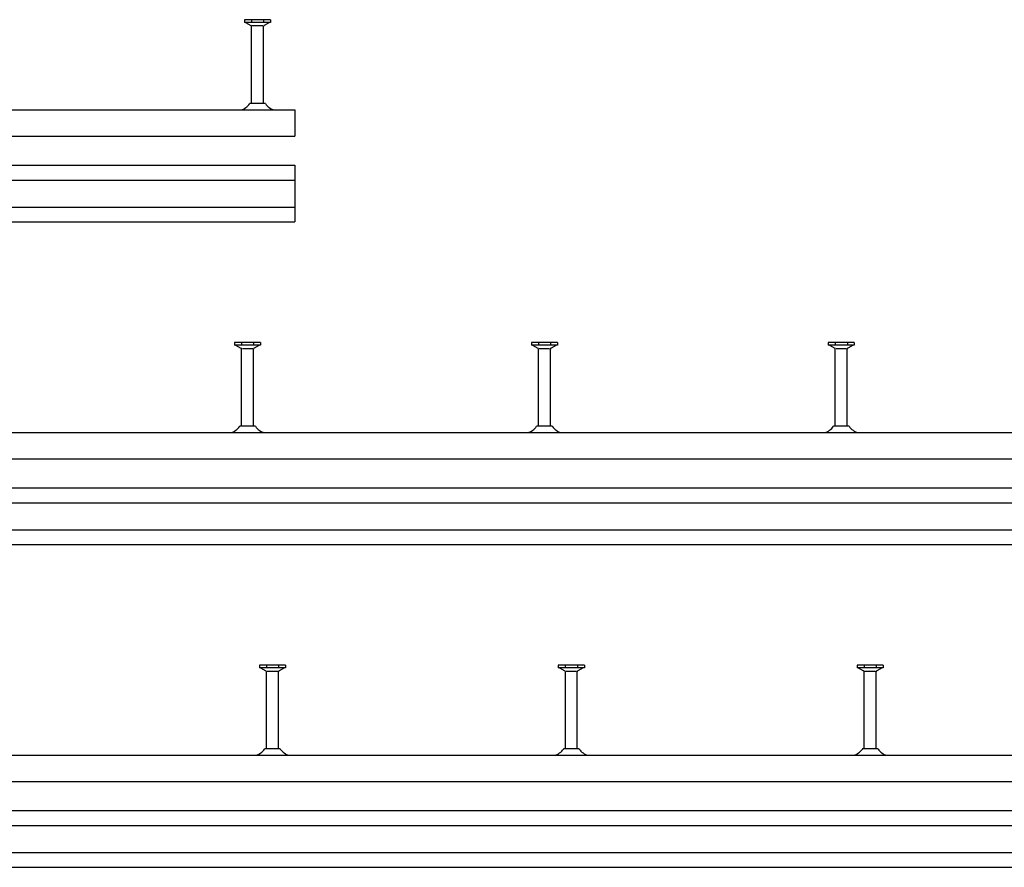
# Model space of a CAD drawing. Header units: millimetres. Extents: x 6937 to 13065, y -40 to 2527.
# Tile 3 of 7: x 7861 to 8520, y -40 to 527. Entities that reach past the tile are written whole.
import ezdxf

# ---------------------------------------------------------------- set-up
doc = ezdxf.new("R2010")
doc.units = ezdxf.units.MM
doc.header["$LTSCALE"] = 10
doc.layers.add('HALFEN', color=2, linetype='CONTINUOUS')

msp = doc.modelspace()

# ---------------------------------------------------------------- linework, layer by layer
at = {"layer": 'HALFEN'}
for p, q in [((8029.21, 527.25), (8011.76, 527.25)), ((8011.76, 527.25), (8011.76, 525.35)), ((8029.21, 527.25), (8029.21, 525.35)), ((8029.21, 525.35), (8011.76, 525.35)), ((8012.48, 525.35), (8016.06, 523.47)), ((8016.41, 527), (8016.41, 525.6)), ((8016.48, 471.05), (8016.48, 522.77)), ((8017, 523.25), (8023.96, 523.25)), ((8024.48, 471.05), (8024.48, 522.77)), ((8024.56, 527), (8024.56, 525.6)), ((8028.48, 525.35), (8024.91, 523.47)), ((8025.73, 471.05), (8015.23, 471.05)), ((6995.48, 466.85), (8045.48, 466.85)), ((8045.48, 466.85), (8045.48, 449.35)), ((6995.48, 449.35), (8045.48, 449.35)), ((6995.48, 429.85), (8045.48, 429.85)), ((8045.48, 429.85), (8045.48, 391.85)), ((8045.48, 429.85), (8045.48, 391.85)), ((6995.48, 419.85), (8045.48, 419.85)), ((6995.48, 401.85), (8045.48, 401.85)), ((6995.48, 391.85), (8045.48, 391.85)), ((8022.54, 311.25), (8005.09, 311.25)), ((8005.09, 311.25), (8005.09, 309.35)), ((8009.74, 311), (8009.74, 309.6)), ((8017.89, 311), (8017.89, 309.6)), ((8022.54, 311.25), (8022.54, 309.35)), ((8221.21, 311.25), (8203.76, 311.25)), ((8203.76, 311.25), (8203.76, 309.35)), ((8208.41, 311), (8208.41, 309.6)), ((8216.56, 311), (8216.56, 309.6)), ((8221.21, 311.25), (8221.21, 309.35)), ((8419.88, 311.25), (8402.42, 311.25)), ((8402.42, 311.25), (8402.42, 309.35)), ((8407.08, 311), (8407.08, 309.6)), ((8415.22, 311), (8415.22, 309.6)), ((8419.88, 311.25), (8419.88, 309.35)), ((8022.54, 309.35), (8005.09, 309.35)), ((8005.82, 309.35), (8009.39, 307.47)), ((8009.82, 255.05), (8009.82, 306.77)), ((8010.34, 307.25), (8017.3, 307.25)), ((8017.82, 255.05), (8017.82, 306.77)), ((8021.82, 309.35), (8018.24, 307.47)), ((8221.21, 309.35), (8203.76, 309.35)), ((8204.48, 309.35), (8208.06, 307.47)), ((8208.48, 255.05), (8208.48, 306.77)), ((8209, 307.25), (8215.96, 307.25)), ((8216.48, 255.05), (8216.48, 306.77)), ((8220.48, 309.35), (8216.91, 307.47)), ((8419.88, 309.35), (8402.42, 309.35)), ((8403.15, 309.35), (8406.72, 307.47)), ((8407.15, 255.05), (8407.15, 306.77)), ((8407.67, 307.25), (8414.63, 307.25)), ((8415.15, 255.05), (8415.15, 306.77)), ((8419.15, 309.35), (8415.58, 307.47)), ((6995.48, 250.85), (10025.48, 250.85)), ((8019.07, 255.05), (8008.57, 255.05)), ((8217.73, 255.05), (8207.23, 255.05)), ((8416.4, 255.05), (8405.9, 255.05)), ((6995.48, 233.35), (10025.48, 233.35)), ((6995.48, 213.85), (10025.48, 213.85)), ((6995.48, 203.85), (10025.48, 203.85)), ((6995.48, 185.85), (10025.48, 185.85)), ((6995.48, 175.85), (10025.48, 175.85)), ((8039.21, 95.25), (8021.76, 95.25)), ((8021.76, 95.25), (8021.76, 93.35)), ((8039.21, 93.35), (8021.76, 93.35)), ((8022.48, 93.35), (8026.06, 91.47)), ((8026.41, 95), (8026.41, 93.6)), ((8034.56, 95), (8034.56, 93.6)), ((8038.48, 93.35), (8034.91, 91.47)), ((8039.21, 95.25), (8039.21, 93.35)), ((8239.21, 95.25), (8221.76, 95.25)), ((8221.76, 95.25), (8221.76, 93.35)), ((8239.21, 93.35), (8221.76, 93.35)), ((8222.48, 93.35), (8226.06, 91.47)), ((8226.41, 95), (8226.41, 93.6)), ((8234.56, 95), (8234.56, 93.6)), ((8238.48, 93.35), (8234.91, 91.47)), ((8239.21, 95.25), (8239.21, 93.35)), ((8439.21, 95.25), (8421.76, 95.25)), ((8421.76, 95.25), (8421.76, 93.35)), ((8439.21, 93.35), (8421.76, 93.35)), ((8422.48, 93.35), (8426.06, 91.47)), ((8426.41, 95), (8426.41, 93.6)), ((8434.56, 95), (8434.56, 93.6)), ((8438.48, 93.35), (8434.91, 91.47)), ((8439.21, 95.25), (8439.21, 93.35)), ((8026.48, 39.05), (8026.48, 90.77)), ((8027, 91.25), (8033.96, 91.25)), ((8034.48, 39.05), (8034.48, 90.77)), ((8226.48, 39.05), (8226.48, 90.77)), ((8227, 91.25), (8233.96, 91.25)), ((8234.48, 39.05), (8234.48, 90.77)), ((8426.48, 39.05), (8426.48, 90.77)), ((8427, 91.25), (8433.96, 91.25)), ((8434.48, 39.05), (8434.48, 90.77)), ((6995.48, 34.85), (13065.48, 34.85)), ((8035.73, 39.05), (8025.23, 39.05)), ((8235.73, 39.05), (8225.23, 39.05)), ((8435.73, 39.05), (8425.23, 39.05)), ((6995.48, 17.35), (13065.48, 17.35)), ((6995.48, -2.15), (13065.48, -2.15)), ((6995.48, -12.15), (13065.48, -12.15)), ((6995.48, -30.15), (13065.48, -30.15)), ((6995.48, -40.15), (13065.48, -40.15))]:
    msp.add_line(p, q, dxfattribs=at)
for centre, radius, start, end in [((8015.68, 522.77), 0.8, 0, 62.30053), ((8025.28, 522.77), 0.8, 117.69947, 180), ((8006.9, 476.57), 10, 283.51077, 326.47327), ((8034.07, 476.57), 10, 213.52673, 256.48923), ((8009.02, 306.77), 0.8, 0, 62.30053), ((8018.62, 306.77), 0.8, 117.69947, 180), ((8207.68, 306.77), 0.8, 0, 62.30053), ((8217.28, 306.77), 0.8, 117.69947, 180), ((8406.35, 306.77), 0.8, 0, 62.30053), ((8415.95, 306.77), 0.8, 117.69947, 180), ((8000.23, 260.57), 10, 283.51077, 326.47327), ((8027.4, 260.57), 10, 213.52673, 256.48923), ((8198.9, 260.57), 10, 283.51077, 326.47327), ((8226.07, 260.57), 10, 213.52673, 256.48923), ((8397.56, 260.57), 10, 283.51077, 326.47327), ((8424.74, 260.57), 10, 213.52673, 256.48923), ((8025.68, 90.77), 0.8, 0, 62.30053), ((8035.28, 90.77), 0.8, 117.69947, 180), ((8225.68, 90.77), 0.8, 0, 62.30053), ((8235.28, 90.77), 0.8, 117.69947, 180), ((8425.68, 90.77), 0.8, 0, 62.30053), ((8435.28, 90.77), 0.8, 117.69947, 180), ((8016.9, 44.57), 10, 283.51077, 326.47327), ((8044.07, 44.57), 10, 213.52673, 256.48923), ((8216.9, 44.57), 10, 283.51077, 326.47327), ((8244.07, 44.57), 10, 213.52673, 256.48923), ((8416.9, 44.57), 10, 283.51077, 326.47327), ((8444.07, 44.57), 10, 213.52673, 256.48923)]:
    msp.add_arc(centre, radius, start, end, dxfattribs=at)

doc.saveas('drawing.dxf')
